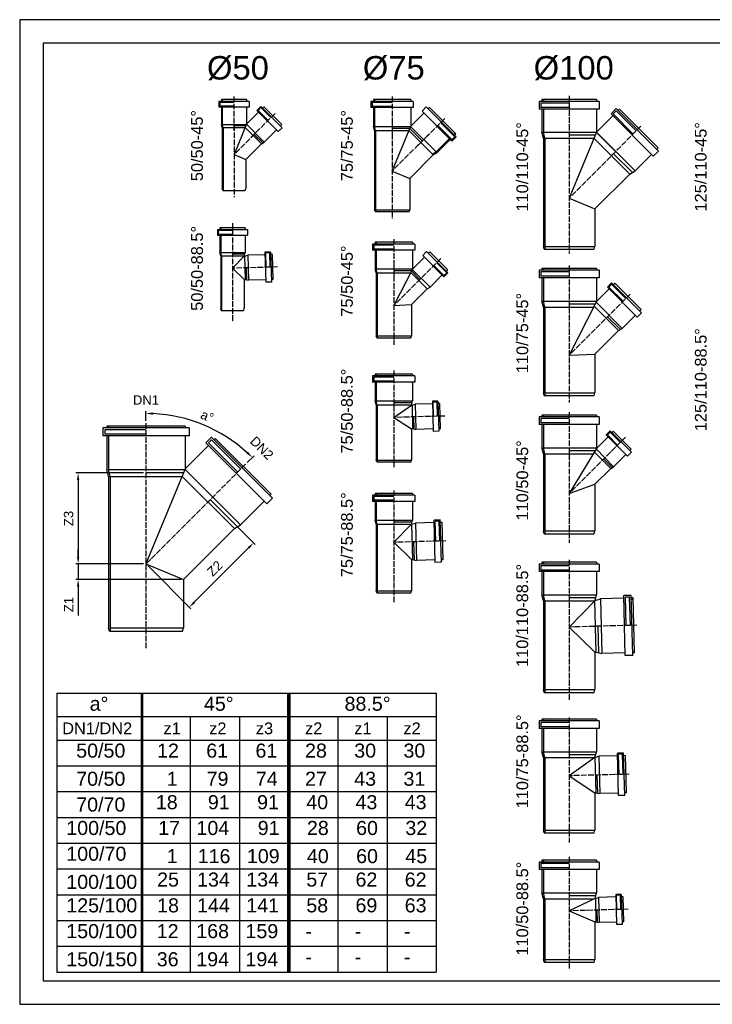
# Model space of a CAD drawing. Header units: inches. Extents: x 11 to 2981, y 4 to 2104.
# Tile 1 of 2: x 11 to 1489, y 4 to 2104. Entities that reach past the tile are written whole.
import ezdxf

# ---------------------------------------------------------------- set-up
doc = ezdxf.new("R2010")
doc.units = ezdxf.units.IN
doc.header["$MEASUREMENT"] = 0
doc.linetypes.add('ACAD_ISO04W100', pattern=[30, 24, -3, 0, -3])
doc.layers.add('PIPELIFE', color=7, linetype='Continuous')
doc.styles.get("Standard").update_dxf_attribs({"font": 'arial.ttf'})
doc.dimstyles.new('s', dxfattribs={"dimtxt": 5, "dimasz": 3, "dimexe": 5, "dimexo": 5, "dimgap": 3, "dimtad": 1, "dimdec": 0, "dimtxsty": 'Standard', "dimblk": 'OBLIQUE', "dimcen": 2.5, "dimclrd": 5, "dimclre": 5, "dimclrt": 4, "dimadec": 0, "dimazin": 0, "dimtfac": 1, "dimtdec": 0, "dimtmove": 0, "dimatfit": 3, "dimfxl": 1, "dimlwd": -1, "dimlwe": -1, "dimarcsym": 1})

# ---------------------------------------------------------------- blocks, each defined once
blk = doc.blocks.new('*D4')
at = {"color": 5, "transparency": 16777216}
for p, q in [((275.8, 1136.8), (131, 1136.8)), ((136, 1121.8), (136, 957.8)), ((275.8, 942.8), (131, 942.8))]:
    blk.add_line(p, q, dxfattribs=at)
for points in [[(133.5, 1121.8), (138.5, 1121.8), (136, 1136.8)], [(133.5, 957.8), (138.5, 957.8), (136, 942.8)]]:
    blk.add_solid(points, dxfattribs=at)
at = {"layer": 'Defpoints', "color": 0, "transparency": 16777216}
for p in [(280.8, 1136.8), (136, 942.8), (280.8, 942.8)]:
    blk.add_point(p, dxfattribs=at)
at = {"color": 4, "transparency": 16777216, "insert": (115.7, 1039.8), "char_height": 20, "attachment_point": 5, "rotation": 90}
blk.add_mtext('Z3', dxfattribs=at)
blk = doc.blocks.new('*D5')
at = {"color": 5, "transparency": 16777216}
for p, q in [((136, 957.8), (136, 972.8)), ((275.8, 942.8), (131, 942.8)), ((136, 942.8), (136, 909.7)), ((355.8, 909.7), (131, 909.7)), ((136, 894.7), (136, 832.8))]:
    blk.add_line(p, q, dxfattribs=at)
for points in [[(133.5, 957.8), (138.5, 957.8), (136, 942.8)], [(133.5, 894.7), (138.5, 894.7), (136, 909.7)]]:
    blk.add_solid(points, dxfattribs=at)
at = {"layer": 'Defpoints', "color": 0, "transparency": 16777216}
for p in [(280.8, 942.8), (136, 909.7), (360.8, 909.7)]:
    blk.add_point(p, dxfattribs=at)
at = {"color": 4, "transparency": 16777216, "insert": (115.9, 856.2), "char_height": 20, "attachment_point": 5, "rotation": 90}
blk.add_mtext('Z1', dxfattribs=at)
blk = doc.blocks.new('*D6')
at = {"color": 5, "transparency": 16777216}
for p, q in [((421.5, 1076.5), (513.9, 984.1)), ((383.8, 861.1), (499.8, 977)), ((284.4, 939.3), (376.7, 846.9))]:
    blk.add_line(p, q, dxfattribs=at)
for points in [[(498, 978.8), (501.5, 975.3), (510.4, 987.6)], [(382, 862.8), (385.6, 859.3), (373.2, 850.5)]]:
    blk.add_solid(points, dxfattribs=at)
at = {"layer": 'Defpoints', "color": 0, "transparency": 16777216}
for p in [(418, 1080), (510.4, 987.6), (280.8, 942.8)]:
    blk.add_point(p, dxfattribs=at)
at = {"color": 4, "transparency": 16777216, "insert": (427.6, 933.2), "char_height": 20, "attachment_point": 5, "rotation": 45}
blk.add_mtext('Z2', dxfattribs=at)
blk = doc.blocks.new('*D7')
at = {"layer": 'Defpoints', "color": 0, "transparency": 16777216}
for p in [(360.8, 1272.5), (200.8, 1236.8), (360.8, 1236.8)]:
    blk.add_point(p, dxfattribs=at)
at = {"color": 4, "transparency": 16777216, "insert": (280.8, 1292.5), "char_height": 20, "attachment_point": 5}
blk.add_mtext('DN1', dxfattribs=at)
blk = doc.blocks.new('_None')
blk = doc.blocks.new('*D3')
at = {"layer": 'Defpoints', "color": 0, "transparency": 16777216}
for p in [(432.1, 1207.3), (570.5, 1119.4), (545.3, 1094.1)]:
    blk.add_point(p, dxfattribs=at)
at = {"color": 4, "transparency": 16777216, "insert": (528.1, 1190.1), "char_height": 20, "attachment_point": 5, "rotation": 315}
blk.add_mtext('DN2', dxfattribs=at)
blk = doc.blocks.new('*D8')
at = {"color": 5, "transparency": 16777216}
for p, q in [((280.8, 1248.3), (280.8, 1268.8)), ((496.9, 1158.9), (511.3, 1173.3))]:
    blk.add_line(p, q, dxfattribs=at)
blk.add_arc((280.8, 942.8), 321, 47.6777, 87.3223, dxfattribs=at)
for points in [[(295.8, 1261), (295.9, 1266), (280.8, 1263.8)], [(498.7, 1182), (495.2, 1178.4), (507.8, 1169.8)]]:
    blk.add_solid(points, dxfattribs=at)
at = {"layer": 'Defpoints', "color": 0, "transparency": 16777216}
for p in [(280.8, 1243.3), (441.3, 1220.8), (493.3, 1155.3), (280.8, 942.8), (280.8, 762.7)]:
    blk.add_point(p, dxfattribs=at)
at = {"color": 4, "transparency": 16777216, "insert": (411.4, 1258), "char_height": 20, "attachment_point": 5, "rotation": 337.5}
blk.add_mtext('a%%d', dxfattribs=at)

msp = doc.modelspace()

# ---------------------------------------------------------------- linework, layer by layer
for p, q in [((441.8, 1933.1), (441.8, 1929.1)), ((495.4, 1933.1), (441.8, 1933.1)), ((443.6, 1933.1), (443.6, 1929.1)), ((495.4, 1933.1), (495.4, 1929.1)), ((766.2, 1933.1), (766.2, 1929.1)), ((845.8, 1933.1), (766.2, 1933.1)), ((768.5, 1933.1), (768.5, 1929.1)), ((845.8, 1933.1), (845.8, 1929.1)), ((1125.4, 1933.1), (1125.4, 1929.1)), ((1242.2, 1933.1), (1125.4, 1933.1)), ((1128.8, 1933.1), (1128.8, 1929.1)), ((1242.2, 1933.1), (1242.2, 1929.1)), ((436.5, 1929.1), (436.5, 1917.1)), ((500.7, 1929.1), (436.5, 1929.1)), ((500.7, 1917.1), (436.5, 1917.1)), ((468.6, 1927.3), (438.3, 1927.3)), ((438.3, 1927.3), (438.3, 1918.9)), ((468.6, 1918.9), (438.3, 1918.9)), ((441.8, 1917.1), (441.8, 1880.4)), ((443.6, 1917.1), (443.6, 1880.4)), ((495.4, 1917.1), (495.4, 1880.7)), ((500.7, 1929.1), (500.7, 1917.1)), ((525.9, 1918.7), (517.5, 1910.2)), ((525.9, 1916.1), (520, 1910.2)), ((571.3, 1873.3), (525.9, 1918.7)), ((547.4, 1894.7), (525.9, 1916.1)), ((532.5, 1917.8), (529.7, 1914.9)), ((570.4, 1879.9), (532.5, 1917.8)), ((760.9, 1929.1), (760.9, 1916.1)), ((851.1, 1929.1), (760.9, 1929.1)), ((851.1, 1916.1), (760.9, 1916.1)), ((763.2, 1926.8), (763.2, 1918.4)), ((806, 1926.8), (763.2, 1926.8)), ((806, 1918.4), (763.2, 1918.4)), ((766.2, 1916.1), (766.2, 1876.1)), ((768.5, 1916.1), (768.5, 1876.1)), ((845.8, 1916.1), (845.8, 1876.8)), ((851.1, 1929.1), (851.1, 1916.1)), ((879, 1917.5), (869.8, 1908.3)), ((879, 1917.5), (942.8, 1853.7)), ((885.6, 1916.6), (882.8, 1913.8)), ((885.6, 1916.6), (941.9, 1860.3)), ((1119.9, 1929.1), (1119.9, 1913.1)), ((1247.7, 1929.1), (1119.9, 1929.1)), ((1247.7, 1913.1), (1119.9, 1913.1)), ((1123.3, 1925.7), (1123.3, 1916.5)), ((1183.8, 1925.7), (1123.3, 1925.7)), ((1183.8, 1916.5), (1123.3, 1916.5)), ((1125.4, 1913.1), (1125.4, 1863.4)), ((1128.8, 1913.1), (1128.8, 1863.4)), ((1242.2, 1913.1), (1242.2, 1864)), ((1247.7, 1929.1), (1247.7, 1913.1)), ((1284.4, 1913.9), (1273.1, 1902.6)), ((1374.7, 1823.5), (1284.4, 1913.9)), ((1291.1, 1912.8), (1288.3, 1910)), ((1373.7, 1830.3), (1291.1, 1912.8)), ((521.2, 1906.5), (495.4, 1880.7)), ((562.8, 1864.8), (517.5, 1910.2)), ((541.4, 1888.8), (520, 1910.2)), ((873.6, 1904.6), (845.8, 1876.8)), ((869.8, 1908.3), (933.6, 1844.6)), ((1276.9, 1898.7), (1242.2, 1864)), ((1363.4, 1812.2), (1273.1, 1902.6)), ((1284.4, 1909.1), (1277.9, 1902.6)), ((1320.6, 1859.8), (1277.9, 1902.6)), ((1327.1, 1866.3), (1284.4, 1909.1)), ((443.7, 1873.4), (441.8, 1880.4)), ((445.5, 1873.4), (443.6, 1880.4)), ((443.6, 1880.4), (495.3, 1880.4)), ((443.7, 1873.4), (443.7, 1743.6)), ((443.7, 1873.4), (492.4, 1873.4)), ((445.5, 1873.4), (445.5, 1739.6)), ((493.9, 1876.9), (468.6, 1876.9)), ((495.4, 1880.7), (468.7, 1815.9)), ((492.4, 1873.5), (527, 1838.9)), ((495.3, 1880.5), (533.2, 1842.6)), ((571.3, 1873.3), (562.8, 1864.8)), ((570.4, 1879.9), (567.6, 1877)), ((768.5, 1867.4), (766.2, 1876.1)), ((768.5, 1876.1), (845.5, 1876.1)), ((770.8, 1867.4), (768.5, 1876.1)), ((806, 1780.8), (845.8, 1876.8)), ((844.7, 1871.8), (806, 1871.8)), ((843.7, 1871.8), (870.4, 1845.1)), ((899.9, 1821.6), (845.5, 1876.1)), ((903.3, 1878.1), (933.6, 1847.8)), ((909.3, 1884), (939.6, 1853.7)), ((530.1, 1840.8), (511.8, 1859.1)), ((559.1, 1868.5), (533.2, 1842.6)), ((768.5, 1867.4), (841.9, 1867.4)), ((768.5, 1867.4), (768.5, 1698.2)), ((770.8, 1867.4), (770.8, 1694.2)), ((893.8, 1815.5), (841.9, 1867.4)), ((928.2, 1849.9), (899.9, 1821.6)), ((929.9, 1848.3), (901.6, 1820)), ((939.6, 1853.7), (933.6, 1847.8)), ((942.8, 1853.7), (933.6, 1844.6)), ((940.3, 1861.9), (937.4, 1859.1)), ((941.9, 1860.3), (939.1, 1857.5)), ((1128.8, 1850.6), (1125.4, 1863.4)), ((1128.8, 1863.4), (1242, 1863.4)), ((1132.2, 1850.6), (1128.8, 1863.4)), ((1128.8, 1863.4), (1242, 1863.4)), ((1128.8, 1850.6), (1128.8, 1620.2)), ((1132.2, 1850.6), (1132.2, 1614.2)), ((1132.2, 1850.6), (1236.7, 1850.6)), ((1242.2, 1864), (1183.8, 1723)), ((1239.3, 1857), (1183.8, 1857)), ((1236.7, 1850.6), (1313, 1774.3)), ((1242, 1863.4), (1324.4, 1781)), ((1244.2, 1861.1), (1324.4, 1781)), ((527, 1838.9), (493.7, 1805.6)), ((527, 1838.9), (533.2, 1842.6)), ((1373.7, 1830.3), (1370.8, 1827.4)), ((468.7, 1815.9), (493.7, 1805.6)), ((893.8, 1815.5), (843.5, 1765.2)), ((892.2, 1817.2), (899.9, 1821.6)), ((893.8, 1815.5), (901.6, 1820)), ((1318.7, 1777.7), (1278.6, 1817.7)), ((1359.5, 1816.1), (1324.4, 1781)), ((1374.7, 1823.5), (1363.4, 1812.2)), ((493.7, 1805.6), (493.7, 1743.6)), ((806, 1780.8), (843.5, 1765.2)), ((843.5, 1765.2), (843.5, 1698.2)), ((1313, 1774.3), (1238.8, 1700.2)), ((1313, 1774.3), (1324.4, 1781)), ((444.8, 1739.6), (443.7, 1743.6)), ((492.6, 1739.6), (493.7, 1743.6)), ((444.8, 1739.6), (445.5, 1739.6)), ((445.5, 1739.6), (491.9, 1739.6)), ((492.6, 1739.6), (491.9, 1739.6)), ((1183.8, 1723), (1238.8, 1700.2)), ((768.5, 1698.2), (843.5, 1698.2)), ((769.6, 1694.2), (768.5, 1698.2)), ((769.6, 1694.2), (842.5, 1694.2)), ((842.5, 1694.2), (843.5, 1698.2)), ((1238.8, 1700.2), (1238.8, 1620.2)), ((438.6, 1659.8), (438.6, 1655.8)), ((492.2, 1659.8), (438.6, 1659.8)), ((440.4, 1659.8), (440.4, 1655.8)), ((492.2, 1659.8), (492.2, 1655.8)), ((433.3, 1655.8), (433.3, 1643.8)), ((433.3, 1655.8), (497.5, 1655.8)), ((433.3, 1643.8), (497.5, 1643.8)), ((465.4, 1654), (435.1, 1654)), ((435.1, 1654), (435.1, 1645.6)), ((465.4, 1645.6), (435.1, 1645.6)), ((438.6, 1643.8), (438.6, 1607.2)), ((440.4, 1643.8), (440.4, 1607.2)), ((492.2, 1643.8), (492.2, 1607.2)), ((497.5, 1655.8), (497.5, 1643.8)), ((764.5, 1625.2), (764.5, 1612.2)), ((854.7, 1625.2), (764.5, 1625.2)), ((766.8, 1622.9), (766.8, 1614.5)), ((809.6, 1622.9), (766.8, 1622.9)), ((769.8, 1629.2), (769.8, 1625.2)), ((849.4, 1629.2), (769.8, 1629.2)), ((772.1, 1629.2), (772.1, 1625.2)), ((849.4, 1629.2), (849.4, 1625.2)), ((854.7, 1625.2), (854.7, 1612.2)), ((1130.4, 1614.2), (1128.8, 1620.2)), ((1132.2, 1620.2), (1238.8, 1620.2)), ((1132.2, 1620.2), (1238.8, 1620.2)), ((1237.2, 1614.2), (1238.8, 1620.2)), ((440.4, 1600.2), (438.6, 1607.2)), ((442.2, 1600.2), (440.4, 1607.2)), ((440.4, 1607.2), (492.2, 1607.2)), ((440.4, 1600.2), (440.4, 1487.3)), ((440.4, 1600.2), (490.4, 1600.2)), ((442.2, 1600.2), (442.2, 1483.3)), ((491.2, 1603.7), (465.4, 1603.7)), ((490.4, 1599.3), (465.4, 1573.7)), ((490.4, 1600.2), (492.2, 1607.2)), ((490.4, 1600.2), (490.4, 1599.3)), ((491.3, 1599.3), (490.4, 1599.3)), ((491.3, 1599.3), (498.2, 1601.4)), ((491.3, 1599.3), (492.6, 1549.4)), ((534.9, 1602.3), (498.2, 1601.4)), ((498.2, 1601.4), (499.6, 1547.8)), ((546.7, 1608), (534.7, 1607.6)), ((534.7, 1607.6), (536.4, 1543.5)), ((545, 1606.1), (536.6, 1605.9)), ((537.4, 1575.6), (536.6, 1605.9)), ((545.8, 1575.8), (545, 1606.1)), ((546.7, 1608), (548.4, 1543.8)), ((550.9, 1602.8), (546.9, 1602.7)), ((552.3, 1549.2), (550.9, 1602.8)), ((854.7, 1612.2), (764.5, 1612.2)), ((809.6, 1614.5), (766.8, 1614.5)), ((769.8, 1612.2), (769.8, 1572.2)), ((772.1, 1612.2), (772.1, 1572.2)), ((875, 1597), (849.2, 1571.2)), ((849.4, 1612.2), (849.4, 1572.2)), ((879.7, 1609.3), (871.2, 1600.8)), ((871.2, 1600.8), (916.6, 1555.4)), ((879.7, 1609.3), (925.1, 1563.9)), ((886.3, 1608.4), (883.5, 1605.5)), ((886.3, 1608.4), (924.2, 1570.5)), ((1130.4, 1614.2), (1237.2, 1614.2)), ((895.2, 1579.4), (916.6, 1557.9)), ((901.1, 1585.3), (922.6, 1563.9)), ((490.4, 1549.4), (465.4, 1573.7)), ((496.1, 1548.6), (495.4, 1574.5)), ((772.1, 1563.6), (769.8, 1572.2)), ((772.1, 1572.2), (849.4, 1572.2)), ((774.4, 1563.6), (772.1, 1572.2)), ((772.1, 1563.6), (845.2, 1563.6)), ((772.1, 1563.6), (772.1, 1429)), ((774.4, 1563.6), (774.4, 1425)), ((849.2, 1571.2), (809.6, 1493.9)), ((847.5, 1567.9), (809.6, 1567.9)), ((880.7, 1529.6), (845.7, 1564.5)), ((847.4, 1567.8), (865.5, 1549.7)), ((887, 1533.2), (849.1, 1571.1)), ((849.2, 1571.2), (849.4, 1572.2)), ((912.9, 1559.1), (887, 1533.2)), ((922.6, 1563.9), (916.6, 1557.9)), ((925.1, 1563.9), (916.6, 1555.4)), ((924.2, 1570.5), (921.4, 1567.6)), ((1119.9, 1569.1), (1119.9, 1553.1)), ((1247.7, 1569.1), (1119.9, 1569.1)), ((1123.3, 1565.7), (1123.3, 1556.5)), ((1183.8, 1565.7), (1123.3, 1565.7)), ((1183.8, 1556.5), (1123.3, 1556.5)), ((1125.4, 1573.1), (1125.4, 1569.1)), ((1242.2, 1573.1), (1125.4, 1573.1)), ((1128.8, 1573.1), (1128.8, 1569.1)), ((1242.2, 1573.1), (1242.2, 1569.1)), ((1247.7, 1569.1), (1247.7, 1553.1)), ((492.6, 1549.4), (490.4, 1549.3)), ((490.4, 1549.3), (490.4, 1487.3)), ((492.6, 1549.4), (499.6, 1547.8)), ((536.3, 1548.8), (499.6, 1547.8)), ((548.4, 1543.8), (536.4, 1543.5)), ((552.3, 1549.2), (548.3, 1549.1)), ((880.7, 1529.6), (887, 1533.2)), ((1247.7, 1553.1), (1119.9, 1553.1)), ((1125.4, 1553.1), (1125.4, 1503.4)), ((1128.8, 1553.1), (1128.8, 1503.4)), ((1242.2, 1553.1), (1242.2, 1503.4)), ((1274.5, 1542.5), (1265.3, 1533.3)), ((1329.1, 1469.5), (1265.3, 1533.3)), ((1274.5, 1539.3), (1268.6, 1533.3)), ((1298.8, 1503.1), (1268.6, 1533.3)), ((1338.3, 1478.7), (1274.5, 1542.5)), ((1304.8, 1509), (1274.5, 1539.3)), ((1281.1, 1541.6), (1278.2, 1538.8)), ((1337.4, 1485.3), (1281.1, 1541.6)), ((880.7, 1529.6), (847.1, 1496)), ((1269.1, 1529.6), (1242, 1502.5)), ((809.6, 1493.9), (847.1, 1496)), ((847.1, 1496), (847.1, 1429)), ((1128.8, 1490.7), (1125.4, 1503.4)), ((1128.8, 1503.4), (1242.2, 1503.4)), ((1132.2, 1490.7), (1128.8, 1503.4)), ((1128.8, 1503.4), (1242.2, 1503.4)), ((1242, 1502.5), (1183.8, 1388.1)), ((1239.2, 1497.1), (1183.8, 1497.1)), ((1237, 1492.8), (1289.3, 1440.5)), ((1241.2, 1500.9), (1297, 1445)), ((1242, 1502.5), (1242.2, 1503.4)), ((441.5, 1483.3), (440.4, 1487.3)), ((441.5, 1483.3), (442.2, 1483.3)), ((442.2, 1483.3), (488.6, 1483.3)), ((489.4, 1483.3), (488.6, 1483.3)), ((489.4, 1483.3), (490.4, 1487.3)), ((1128.8, 1490.7), (1128.8, 1308.1)), ((1132.2, 1490.7), (1132.2, 1302.1)), ((1132.2, 1490.7), (1236, 1490.7)), ((1293.2, 1442.8), (1265.9, 1470.1)), ((1325.3, 1473.3), (1297, 1445)), ((1338.3, 1478.7), (1329.1, 1469.5)), ((1337.4, 1485.3), (1334.5, 1482.5)), ((772.1, 1429), (847.1, 1429)), ((773.2, 1425), (772.1, 1429)), ((846.1, 1425), (847.1, 1429)), ((1289.3, 1440.5), (1238.8, 1390)), ((1289.3, 1440.5), (1297, 1445)), ((773.2, 1425), (846.1, 1425)), ((1183.8, 1388.1), (1238.8, 1390)), ((1238.8, 1390), (1238.8, 1308.1)), ((769.8, 1347.7), (769.8, 1343.7)), ((849.4, 1347.7), (769.8, 1347.7)), ((772.1, 1347.7), (772.1, 1343.7)), ((849.4, 1347.7), (849.4, 1343.7)), ((764.5, 1343.7), (764.5, 1330.7)), ((854.7, 1343.7), (764.5, 1343.7)), ((854.7, 1330.7), (764.5, 1330.7)), ((766.8, 1341.4), (766.8, 1333)), ((809.6, 1341.4), (766.8, 1341.4)), ((809.6, 1333), (766.8, 1333)), ((769.8, 1330.7), (769.8, 1290.7)), ((772.1, 1330.7), (772.1, 1290.7)), ((849.4, 1330.7), (849.4, 1290.7)), ((854.7, 1343.7), (854.7, 1330.7)), ((1130.4, 1302.1), (1128.8, 1308.1)), ((1130.4, 1302.1), (1237.2, 1302.1)), ((1132.2, 1308.1), (1238.8, 1308.1)), ((1132.2, 1308.1), (1238.8, 1308.1)), ((1237.2, 1302.1), (1238.8, 1308.1)), ((772.1, 1282.1), (769.8, 1290.7)), ((772.1, 1290.7), (849.4, 1290.7)), ((774.4, 1282.1), (772.1, 1290.7)), ((772.1, 1282.1), (772.1, 1164.3)), ((772.1, 1282.1), (847.1, 1282.1)), ((774.4, 1282.1), (774.4, 1160.3)), ((848.3, 1286.4), (809.6, 1286.4)), ((809.6, 1255.3), (847.1, 1281.3)), ((847.1, 1282.1), (849.4, 1290.7)), ((847.1, 1282.1), (847.1, 1281.3)), ((848.5, 1281.4), (847.1, 1281.3)), ((848.5, 1281.4), (855.4, 1283.4)), ((848.5, 1281.4), (849.8, 1231.4)), ((892, 1284.4), (855.4, 1283.4)), ((855.4, 1283.4), (856.8, 1229.8)), ((903.9, 1290), (891.9, 1289.7)), ((891.9, 1289.7), (893.6, 1225.5)), ((902.1, 1288.1), (893.7, 1287.9)), ((894.5, 1257.6), (893.7, 1287.9)), ((902.9, 1257.9), (902.1, 1288.1)), ((903.9, 1290), (905.6, 1225.8)), ((908, 1284.8), (904, 1284.7)), ((909.4, 1231.2), (908, 1284.8)), ((1125.4, 1260.3), (1125.4, 1256.3)), ((1242.2, 1260.3), (1125.4, 1260.3)), ((1128.8, 1260.3), (1128.8, 1256.3)), ((1242.2, 1260.3), (1242.2, 1256.3)), ((809.6, 1255.3), (847.1, 1231.3)), ((853.3, 1230.7), (852.6, 1256.5)), ((1119.9, 1256.3), (1119.9, 1240.3)), ((1247.7, 1256.3), (1119.9, 1256.3)), ((1247.7, 1240.3), (1119.9, 1240.3)), ((1123.3, 1252.9), (1123.3, 1243.7)), ((1183.8, 1252.9), (1123.3, 1252.9)), ((1183.8, 1243.7), (1123.3, 1243.7)), ((1125.4, 1240.3), (1125.4, 1190.6)), ((1128.8, 1240.3), (1128.8, 1190.6)), ((1242.2, 1240.3), (1242.2, 1190.6)), ((1247.7, 1256.3), (1247.7, 1240.3)), ((188.9, 1232.8), (188.9, 1215.8)), ((372.8, 1232.8), (188.9, 1232.8)), ((192.8, 1228.9), (192.8, 1219.7)), ((280.8, 1228.9), (192.8, 1228.9)), ((280.8, 1219.7), (192.8, 1219.7)), ((196.9, 1236.8), (196.9, 1232.8)), ((364.7, 1236.8), (196.9, 1236.8)), ((200.8, 1236.8), (200.8, 1232.8)), ((364.7, 1236.8), (364.7, 1232.8)), ((372.8, 1232.8), (372.8, 1215.8)), ((849.8, 1231.4), (847.1, 1231.3)), ((847.1, 1231.3), (847.1, 1164.3)), ((849.8, 1231.4), (856.8, 1229.8)), ((893.4, 1230.8), (856.8, 1229.8)), ((905.6, 1225.8), (893.6, 1225.5)), ((909.4, 1231.2), (905.4, 1231.1)), ((1271.5, 1226.4), (1263, 1217.9)), ((1271.5, 1223.8), (1265.6, 1217.9)), ((1271.5, 1226.4), (1316.9, 1181)), ((1292.9, 1202.4), (1271.5, 1223.8)), ((1278.1, 1225.4), (1275.2, 1222.6)), ((1316, 1187.5), (1278.1, 1225.4)), ((372.8, 1215.8), (188.9, 1215.8)), ((196.9, 1215.8), (196.9, 1144.2)), ((200.8, 1215.8), (200.8, 1144.2)), ((364.7, 1215.8), (364.7, 1145.4)), ((420.8, 1212.9), (408.8, 1200.9)), ((538.9, 1070.8), (408.8, 1200.9)), ((420.8, 1207.4), (414.3, 1200.9)), ((476.6, 1138.6), (414.3, 1200.9)), ((550.9, 1082.9), (420.8, 1212.9)), ((483.1, 1145.1), (420.8, 1207.4)), ((429.4, 1210), (426.5, 1207.2)), ((548, 1091.4), (429.4, 1210)), ((1266.8, 1214.1), (1241.9, 1189.2)), ((1263, 1217.9), (1308.4, 1172.5)), ((1287, 1196.5), (1265.6, 1217.9)), ((414.5, 1195.2), (364.7, 1145.4)), ((1128.8, 1177.8), (1125.4, 1190.6)), ((1128.8, 1190.6), (1242.2, 1190.6)), ((1132.2, 1177.8), (1128.8, 1190.6)), ((1128.8, 1190.6), (1242.2, 1190.6)), ((1128.8, 1177.8), (1128.8, 1013.2)), ((1132.2, 1177.8), (1132.2, 1007.2)), ((1132.2, 1177.8), (1235, 1177.8)), ((1241.9, 1189.2), (1183.8, 1093.2)), ((1238.8, 1184.2), (1183.8, 1184.2)), ((1237.4, 1181.8), (1272.6, 1146.6)), ((1241.1, 1188), (1278.7, 1150.3)), ((1241.9, 1189.2), (1242.2, 1190.6)), ((1304.7, 1176.2), (1278.7, 1150.3)), ((1316.9, 1181), (1308.4, 1172.5)), ((1316, 1187.5), (1313.1, 1184.7)), ((772.1, 1164.3), (847.1, 1164.3)), ((773.2, 1160.3), (772.1, 1164.3)), ((773.2, 1160.3), (846.1, 1160.3)), ((846.1, 1160.3), (847.1, 1164.3)), ((1275.6, 1148.5), (1257.3, 1166.8)), ((200.8, 1129.5), (196.9, 1144.2)), ((200.8, 1144.2), (364.2, 1144.2)), ((204.7, 1129.5), (200.8, 1144.2)), ((200.8, 1144.2), (364.2, 1144.2)), ((364.7, 1145.4), (280.8, 942.8)), ((361.2, 1136.8), (280.8, 1136.8)), ((364.2, 1144.2), (482.2, 1026.2)), ((364.2, 1144.2), (482.5, 1025.9)), ((1272.6, 1146.6), (1238.8, 1112.9)), ((1272.5, 1146.7), (1278.7, 1150.3)), ((200.8, 1129.5), (200.8, 806.7)), ((200.8, 1129.5), (358.2, 1129.5)), ((204.7, 1129.5), (204.7, 799.7)), ((358.2, 1129.5), (469.4, 1018.3)), ((769.8, 1093.3), (769.8, 1089.3)), ((849.4, 1093.3), (769.8, 1093.3)), ((772.1, 1093.3), (772.1, 1089.3)), ((849.4, 1093.3), (849.4, 1089.3)), ((1183.8, 1093.2), (1238.8, 1112.9)), ((1238.8, 1112.9), (1238.8, 1013.2)), ((476, 1022.1), (418, 1080)), ((533.2, 1076.5), (482.5, 1025.9)), ((550.9, 1082.9), (538.9, 1070.8)), ((548, 1091.4), (545.2, 1088.5)), ((764.5, 1089.3), (764.5, 1076.3)), ((854.7, 1089.3), (764.5, 1089.3)), ((854.7, 1076.3), (764.5, 1076.3)), ((766.8, 1087), (766.8, 1078.6)), ((809.6, 1087), (766.8, 1087)), ((809.6, 1078.6), (766.8, 1078.6)), ((769.8, 1076.3), (769.8, 1036.3)), ((772.1, 1076.3), (772.1, 1036.3)), ((849.4, 1076.3), (849.4, 1036.3)), ((854.7, 1089.3), (854.7, 1076.3)), ((772.1, 1027.7), (769.8, 1036.3)), ((772.1, 1036.3), (849.4, 1036.3)), ((774.4, 1027.7), (772.1, 1036.3)), ((848.3, 1032), (809.6, 1032)), ((847.1, 1027.7), (849.4, 1036.3)), ((847.3, 1027.5), (855.9, 1030)), ((895.9, 1031), (855.9, 1030)), ((855.9, 1030), (858, 950.4)), ((908.7, 1036.7), (895.7, 1036.3)), ((898.1, 946.2), (895.7, 1036.3)), ((906.5, 1034.3), (898.1, 1034.1)), ((899.2, 991.3), (898.1, 1034.1)), ((907.6, 991.5), (906.5, 1034.3)), ((911.1, 946.5), (908.7, 1036.7)), ((912.9, 1031.5), (908.9, 1031.4)), ((915, 951.9), (912.9, 1031.5)), ((469.4, 1018.3), (360.8, 909.7)), ((469.4, 1018.3), (482.5, 1025.9)), ((772.1, 1027.7), (772.1, 885.4)), ((772.1, 1027.7), (847.1, 1027.7)), ((774.4, 1027.7), (774.4, 881.4)), ((847.1, 1027.5), (809.6, 989)), ((847.1, 1027.7), (847.1, 1027.5)), ((847.3, 1027.5), (847.1, 1027.5)), ((847.3, 1027.5), (849.3, 952.5)), ((1130.4, 1007.2), (1128.8, 1013.2)), ((1132.2, 1013.2), (1238.8, 1013.2)), ((1132.2, 1013.2), (1238.8, 1013.2)), ((1237.2, 1007.2), (1238.8, 1013.2)), ((809.6, 989), (847.1, 952.4)), ((853.6, 951.5), (852.6, 990.1)), ((1130.4, 1007.2), (1237.2, 1007.2)), ((849.3, 952.5), (847.1, 952.4)), ((847.1, 952.4), (847.1, 885.4)), ((849.3, 952.5), (858, 950.4)), ((898, 951.5), (858, 950.4)), ((911.1, 946.5), (898.1, 946.2)), ((915, 951.9), (911, 951.8)), ((1125.4, 946.4), (1125.4, 942.4)), ((1242.2, 946.4), (1125.4, 946.4)), ((1128.8, 946.4), (1128.8, 942.4)), ((1242.2, 946.4), (1242.2, 942.4)), ((280.8, 942.8), (360.8, 909.7)), ((1119.9, 942.4), (1119.9, 926.4)), ((1247.7, 942.4), (1119.9, 942.4)), ((1247.7, 926.4), (1119.9, 926.4)), ((1123.3, 939), (1123.3, 929.8)), ((1183.8, 939), (1123.3, 939)), ((1183.8, 929.8), (1123.3, 929.8)), ((1125.4, 926.4), (1125.4, 876.7)), ((1128.8, 926.4), (1128.8, 876.7)), ((1242.2, 926.4), (1242.2, 876.7)), ((1247.7, 942.4), (1247.7, 926.4)), ((360.8, 909.7), (360.8, 806.7)), ((772.1, 885.4), (847.1, 885.4)), ((773.2, 881.4), (772.1, 885.4)), ((846.1, 881.4), (847.1, 885.4)), ((773.2, 881.4), (846.1, 881.4)), ((1128.8, 863.9), (1125.4, 876.7)), ((1128.8, 876.7), (1242.2, 876.7)), ((1132.2, 863.9), (1128.8, 876.7)), ((1128.8, 876.7), (1242.2, 876.7)), ((1128.8, 863.9), (1128.8, 674.7)), ((1132.2, 863.9), (1132.2, 668.7)), ((1132.2, 863.9), (1238, 863.9)), ((1240.5, 870.3), (1183.8, 870.3)), ((1239.1, 865.1), (1183.8, 808.3)), ((1238, 863.9), (1240.9, 754.8)), ((1239.1, 865.1), (1242.2, 876.7)), ((1239.1, 865.1), (1250.7, 868.4)), ((1300.3, 869.7), (1250.7, 868.4)), ((1250.7, 868.4), (1253.7, 751.7)), ((1250.7, 868.4), (1253.7, 751.7)), ((1316.2, 875.7), (1300.2, 875.2)), ((1303.5, 747.5), (1300.2, 875.2)), ((1312.9, 872.2), (1303.7, 871.9)), ((1305.3, 811.5), (1303.7, 871.9)), ((1314.5, 811.7), (1312.9, 872.2)), ((1319.5, 747.9), (1316.2, 875.7)), ((1320.3, 870.3), (1316.3, 870.2)), ((1320.4, 866.9), (1316.4, 866.8)), ((1323.4, 753.5), (1320.3, 870.3)), ((202.7, 799.7), (200.8, 806.7)), ((202.7, 799.7), (359, 799.7)), ((204.7, 806.7), (360.3, 806.7)), ((204.7, 806.7), (360.8, 806.7)), ((359, 799.7), (360.8, 806.7)), ((1183.8, 808.3), (1238.8, 754.7)), ((1247.3, 753.2), (1245.8, 809.9)), ((1240.9, 754.8), (1238.8, 754.7)), ((1238.8, 754.7), (1238.8, 674.7)), ((1240.9, 754.8), (1253.7, 751.7)), ((1303.4, 753), (1253.7, 751.7)), ((1319.5, 747.9), (1303.5, 747.5)), ((1323.4, 753.5), (1319.4, 753.4)), ((1130.4, 668.7), (1128.8, 674.7)), ((1132.2, 674.7), (1238.8, 674.7)), ((1132.2, 674.7), (1238.8, 674.7)), ((1237.2, 668.7), (1238.8, 674.7)), ((90.9, 667.3), (90.9, 72.3)), ((90.9, 667.3), (900.2, 667.3)), ((270.2, 667.3), (270.2, 72.3)), ((273.2, 667.3), (273.2, 72.3)), ((582.7, 667.3), (582.7, 72.3)), ((585.2, 667.3), (585.2, 72.3)), ((587.5, 667.3), (587.5, 72.3)), ((900.2, 667.3), (900.2, 72.3)), ((1130.4, 668.7), (1237.2, 668.7)), ((90.9, 617.3), (900.2, 617.3)), ((375.2, 617.3), (375.2, 72.3)), ((480.2, 617.3), (480.2, 72.3)), ((690.2, 617.3), (690.2, 72.3)), ((795.2, 617.3), (795.2, 72.3)), ((1125.4, 612.1), (1125.4, 608.1)), ((1242.2, 612.1), (1125.4, 612.1)), ((1128.8, 612.1), (1128.8, 608.1)), ((1242.2, 612.1), (1242.2, 608.1)), ((1119.9, 608.1), (1119.9, 592.1)), ((1247.7, 608.1), (1119.9, 608.1)), ((1247.7, 592.1), (1119.9, 592.1)), ((1123.3, 604.7), (1123.3, 595.5)), ((1183.8, 604.7), (1123.3, 604.7)), ((1183.8, 595.5), (1123.3, 595.5)), ((1125.4, 592.1), (1125.4, 542.4)), ((1128.8, 592.1), (1128.8, 542.4)), ((1242.2, 592.1), (1242.2, 542.4)), ((1247.7, 608.1), (1247.7, 592.1)), ((90.9, 567.3), (900.2, 567.3)), ((1128.8, 529.7), (1125.4, 542.4)), ((1128.8, 542.4), (1242.2, 542.4)), ((1132.2, 529.7), (1128.8, 542.4)), ((1128.8, 542.4), (1242.2, 542.4)), ((1128.8, 529.7), (1128.8, 375)), ((1132.2, 529.7), (1132.2, 369)), ((1132.2, 529.7), (1238.3, 529.7)), ((1240.5, 536), (1183.8, 536)), ((1238.9, 530.1), (1183.8, 491)), ((1238.5, 529.8), (1240.5, 455)), ((1238.9, 530.1), (1242.2, 542.4)), ((1238.9, 530.1), (1247.1, 532.5)), ((1287.1, 533.6), (1247.1, 532.5)), ((1247.1, 532.5), (1249.2, 452.9)), ((1299.9, 539.2), (1286.9, 538.9)), ((1289.3, 448.7), (1286.9, 538.9)), ((1297.7, 536.8), (1289.3, 536.6)), ((1290.4, 493.8), (1289.3, 536.6)), ((1298.8, 494), (1297.7, 536.8)), ((1302.3, 449), (1299.9, 539.2)), ((1304.1, 534), (1300.1, 533.9)), ((1306.2, 454.4), (1304.1, 534)), ((90.9, 512.3), (900.2, 512.3)), ((1183.8, 491), (1238.8, 455)), ((1244.8, 454), (1243.8, 492.6)), ((90.9, 457.3), (900.2, 457.3)), ((1238.8, 455), (1238.8, 375)), ((1240.5, 455), (1238.8, 455)), ((1240.5, 455), (1249.2, 452.9)), ((1289.2, 454), (1249.2, 452.9)), ((1302.3, 449), (1289.3, 448.7)), ((1306.2, 454.4), (1302.2, 454.3)), ((90.9, 402.3), (900.2, 402.3)), ((1130.4, 369), (1128.8, 375)), ((1130.4, 369), (1237.2, 369)), ((1132.2, 375), (1238.8, 375)), ((1132.2, 375), (1238.8, 375)), ((1237.2, 369), (1238.8, 375)), ((90.9, 347.3), (900.2, 347.3)), ((1119.9, 307.1), (1119.9, 291.1)), ((1247.7, 307.1), (1119.9, 307.1)), ((1123.3, 303.7), (1123.3, 294.5)), ((1183.8, 303.7), (1123.3, 303.7)), ((1183.8, 294.5), (1123.3, 294.5)), ((1125.4, 311.1), (1125.4, 307.1)), ((1242.2, 311.1), (1125.4, 311.1)), ((1128.8, 311.1), (1128.8, 307.1)), ((1242.2, 311.1), (1242.2, 307.1)), ((1247.7, 307.1), (1247.7, 291.1)), ((90.9, 292.3), (900.2, 292.3)), ((1247.7, 291.1), (1119.9, 291.1)), ((1125.4, 291.1), (1125.4, 241.4)), ((1128.8, 291.1), (1128.8, 241.4)), ((1242.2, 291.1), (1242.2, 241.4)), ((90.9, 237.3), (900.2, 237.3)), ((1128.8, 228.7), (1125.4, 241.4)), ((1128.8, 241.4), (1242.2, 241.4)), ((1132.2, 228.7), (1128.8, 241.4)), ((1128.8, 241.4), (1242.2, 241.4)), ((1240.5, 235.1), (1183.8, 235.1)), ((1239, 229.4), (1242.2, 241.4)), ((1239.7, 229.5), (1246.6, 231.5)), ((1283.2, 232.5), (1246.6, 231.5)), ((1246.6, 231.5), (1248, 177.9)), ((1295.1, 238.1), (1283.1, 237.8)), ((1283.1, 237.8), (1284.8, 173.6)), ((1293.3, 236.2), (1284.9, 236)), ((1285.7, 205.7), (1284.9, 236)), ((1294.1, 205.9), (1293.3, 236.2)), ((1295.1, 238.1), (1296.8, 173.9)), ((1299.2, 232.9), (1295.2, 232.8)), ((1300.6, 179.3), (1299.2, 232.9)), ((1128.8, 228.7), (1128.8, 99.4)), ((1132.2, 228.7), (1132.2, 93.4)), ((1132.2, 228.7), (1237.4, 228.7)), ((1239, 229.4), (1183.8, 203)), ((1239.7, 229.5), (1239, 229.4)), ((1239.7, 229.5), (1241, 179.5)), ((1183.8, 203), (1238.8, 179.4)), ((1244.5, 178.8), (1243.8, 204.6)), ((90.9, 182.3), (900.2, 182.3)), ((1241, 179.5), (1238.8, 179.4)), ((1238.8, 179.4), (1238.8, 99.4)), ((1241, 179.5), (1248, 177.9)), ((1284.6, 178.9), (1248, 177.9)), ((1296.8, 173.9), (1284.8, 173.6)), ((1300.6, 179.3), (1296.6, 179.2)), ((90.9, 127.3), (900.2, 127.3)), ((1130.4, 93.4), (1128.8, 99.4)), ((1130.4, 93.4), (1237.2, 93.4)), ((1132.2, 99.4), (1238.8, 99.4)), ((1132.2, 99.4), (1238.8, 99.4)), ((1237.2, 93.4), (1238.8, 99.4)), ((90.9, 72.3), (900.2, 72.3))]:
    msp.add_line(p, q)
at = {"color": 1, "linetype": 'ACAD_ISO04W100', "ltscale": 0.5}
for p, q in [((468.6, 1939.6), (468.6, 1867)), ((806, 1939.6), (806, 1857)), ((1183.8, 1940.9), (1183.8, 1605.3)), ((556.1, 1903.4), (504.7, 1852.1)), ((806, 1891), (806, 1679.1)), ((918.4, 1893.1), (859.9, 1834.7)), ((468.7, 1878.4), (468.7, 1725)), ((1337, 1876.2), (1183.8, 1723)), ((512.9, 1860.1), (468.7, 1815.9)), ((884, 1858.7), (806, 1780.8)), ((465.4, 1669.4), (465.4, 1459.6)), ((809.6, 1635.8), (809.6, 1553.1)), ((561.1, 1576.2), (465.4, 1573.7)), ((809.6, 1587.1), (809.6, 1410)), ((909.9, 1594), (858.5, 1542.7)), ((1183.8, 1579.7), (1183.8, 1287)), ((866.5, 1550.8), (809.6, 1493.9)), ((1313.8, 1518.1), (1183.8, 1388.1)), ((809.6, 1355.2), (809.6, 1148.9)), ((1183.8, 1266.8), (1183.8, 987.7)), ((280.8, 1243.3), (280.8, 762.7)), ((918.3, 1258.2), (809.6, 1255.3)), ((1303.8, 1213.2), (1183.8, 1093.2)), ((493.3, 1155.3), (280.8, 942.8)), ((809.6, 1099.8), (809.6, 861.4)), ((920.5, 991.9), (809.6, 989)), ((1183.8, 951.9), (1183.8, 653)), ((1328.4, 812.1), (1183.8, 808.3)), ((1183.8, 615.2), (1183.8, 348.4)), ((1311.7, 494.4), (1183.8, 491)), ((1183.8, 318.1), (1183.8, 80.2)), ((1309.5, 206.3), (1183.8, 203))]:
    msp.add_line(p, q, dxfattribs=at)
at = {"layer": 'PIPELIFE'}
for points in [[(2981.3, 2103.6), (11.3, 2103.6), (11.3, 3.6), (2981.3, 3.6)], [(2931.3, 2053.6), (61.3, 2053.6), (61.3, 53.6), (2931.3, 53.6)]]:
    msp.add_lwpolyline(points, close=True, dxfattribs=at)

# ---------------------------------------------------------------- texts
at = {"layer": 'PIPELIFE', "color": 5}
for s, p in [('50/50-45%%D', (402.2, 1759.1)), ('75/75-45%%D', (722.1, 1759.1)), ('110/110-45%%D', (1096.3, 1694.4)), ('125/110-45%%D', (1477.1, 1694.4)), ('50/50-88.5%%D', (402.2, 1482.7)), ('75/50-45%%D', (722.1, 1470.2)), ('110/75-45%%D', (1096.3, 1349.6)), ('125/110-88.5%%D', (1477.1, 1225.8)), ('75/50-88.5%%D', (722.1, 1178.3)), ('110/50-45%%D', (1096.3, 1035.4)), ('75/75-88.5%%D', (722.1, 914.6)), ('110/110-88.5%%D', (1096.3, 723)), ('110/75-88.5%%D', (1096.3, 421.5)), ('110/50-88.5%%D', (1096.3, 107.3))]:
    msp.add_text(s, height=25, rotation=90, dxfattribs=at).set_placement(p)
for s, height, p in [('a%%D', 30, (160.5, 629.7)), ('45%%D', 30, (404.5, 629.7)), ('88.5%%D', 30, (704.5, 629.7)), ('DN1/DN2', 25, (102, 579.7)), ('z1', 25, (318.1, 579.7)), ('z2', 25, (415.7, 579.7)), ('z3', 25, (515.2, 579.7)), ('z2', 25, (620.2, 579.7)), ('z1', 25, (725.2, 579.7)), ('z2', 25, (830.2, 579.7)), ('50/50', 30, (131.9, 529.7)), ('12', 30, (304.4, 529.7)), ('61', 30, (409.4, 529.7)), ('61', 30, (514.4, 529.7)), ('28', 30, (620.2, 529.7)), ('30', 30, (725.2, 529.7)), ('30', 30, (830.2, 529.7)), ('70/50', 30, (131.9, 469.7)), ('1', 30, (325, 469.7)), ('79', 30, (410.2, 469.7)), ('74', 30, (515.2, 469.7)), ('27', 30, (620.2, 469.7)), ('43', 30, (725.2, 469.7)), ('31', 30, (830.2, 469.7)), ('70/70', 30, (131.9, 414.7)), ('18', 30, (301.9, 419.7)), ('91', 30, (412.9, 419.7)), ('91', 30, (517.9, 419.7)), ('40', 30, (622.9, 419.7)), ('43', 30, (727.9, 419.7)), ('43', 30, (832.9, 419.7)), ('100/50', 30, (110.7, 364.7)), ('17', 30, (306.9, 364.7)), ('104', 30, (388.5, 364.7)), ('91', 30, (519.2, 364.7)), ('28', 30, (624.2, 364.7)), ('60', 30, (729.2, 364.7)), ('32', 30, (834.2, 364.7)), ('100/70', 30, (110.7, 309.7)), ('1', 30, (325.2, 304.7)), ('116', 30, (391.1, 304.7)), ('109', 30, (496.1, 304.7)), ('40', 30, (624.2, 304.7)), ('60', 30, (729.2, 304.7)), ('45', 30, (834.2, 304.7)), ('100/100', 30, (110.7, 249.7)), ('25', 30, (304.6, 254.7)), ('134', 30, (389.8, 254.7)), ('134', 30, (494.8, 254.7)), ('57', 30, (622.9, 254.7)), ('62', 30, (727.9, 254.7)), ('62', 30, (832.9, 254.7)), ('125/100', 30, (110.7, 199.7)), ('18', 30, (304.6, 199.7)), ('144', 30, (389.8, 199.7)), ('141', 30, (494.8, 199.7)), ('58', 30, (622.9, 199.7)), ('69', 30, (727.9, 199.7)), ('63', 30, (832.9, 199.7)), ('150/100', 30, (110.7, 144.7)), ('12', 30, (303.8, 144.7)), ('168', 30, (388.1, 144.7)), ('159', 30, (493.1, 144.7)), ('-', 30, (621.1, 144.7)), ('-', 30, (726.1, 144.7)), ('-', 30, (831.1, 144.7)), ('150/150', 30, (110.7, 84.7)), ('36', 30, (303.8, 84.7)), ('194', 30, (388.1, 84.7)), ('194', 30, (493.1, 84.7)), ('-', 30, (621.1, 89.7)), ('-', 30, (726.1, 89.7)), ('-', 30, (831.1, 89.7))]:
    msp.add_text(s, height=height, dxfattribs=at).set_placement(p)
at = {"layer": 'PIPELIFE', "color": 5, "char_height": 50, "attachment_point": 1}
for s, insert, width in [('%%C50', (411, 2026), 140.141), ('%%C75', (743.5, 2026), 68.476), ('%%C100', (1108.1, 2026), 68.476)]:
    msp.add_mtext(s, dxfattribs=dict(at, insert=insert, width=width))

# ---------------------------------------------------------------- dimensions: what is measured, and where the dimension line sits
for p1, p2, distance, text, override, picture, middle in [((200.8, 1236.8), (360.8, 1236.8), 35.7, 'DN1', {"dimtxt": 20, "dimasz": 0, "dimgap": 10, "dimblk1": 'None', "dimblk2": 'None', "dimsah": 1, "dimse1": 1, "dimse2": 1, "dimsd1": 1, "dimsd2": 1, "dimadec": 1}, '*D7', (280.8, 1292.5)), ((432.1, 1207.3), (545.3, 1094.1), 35.7, 'DN2', {"dimtxt": 20, "dimasz": 0, "dimgap": 10, "dimblk1": 'None', "dimblk2": 'None', "dimsah": 1, "dimse1": 1, "dimse2": 1, "dimsd1": 1, "dimsd2": 1, "dimadec": 1}, '*D3', (528.1, 1190.1)), ((280.8, 942.8), (418, 1080), -130.6, 'Z2', {"dimtxt": 20, "dimasz": 15, "dimgap": 10, "dimsah": 1, "dimadec": 1}, '*D6', (427.6, 933.2))]:
    dim = msp.add_aligned_dim(p1=p1, p2=p2, distance=distance, text=text, dimstyle='s', override=override)
    dim.commit()
    dim.dimension.update_dxf_attribs({"geometry": picture, "text_midpoint": middle})
dim = msp.add_angular_dim_2l(base=(441.3, 1220.8), line1=((493.3, 1155.3), (280.8, 942.8)), line2=((280.8, 1243.3), (280.8, 762.7)), text='a%%d', dimstyle='s', override={"dimtxt": 20, "dimasz": 15, "dimgap": 10, "dimsah": 1, "dimadec": 1})
dim.commit()
dim.dimension.update_dxf_attribs({"geometry": '*D8', "text_midpoint": (411.4, 1258)})
for base, p1, p2, text, picture, middle in [((136, 942.8), (280.8, 1136.8), (280.8, 942.8), 'Z3', '*D4', (115.7, 1039.8)), ((136, 909.7), (280.8, 942.8), (360.8, 909.7), 'Z1', '*D5', (115.9, 856.2))]:
    dim = msp.add_linear_dim(base=base, p1=p1, p2=p2, angle=90, text=text, dimstyle='s', override={"dimtxt": 20, "dimasz": 15, "dimgap": 10, "dimsah": 1, "dimadec": 1})
    dim.commit()
    dim.dimension.update_dxf_attribs({"geometry": picture, "text_midpoint": middle})

doc.saveas('drawing.dxf')
